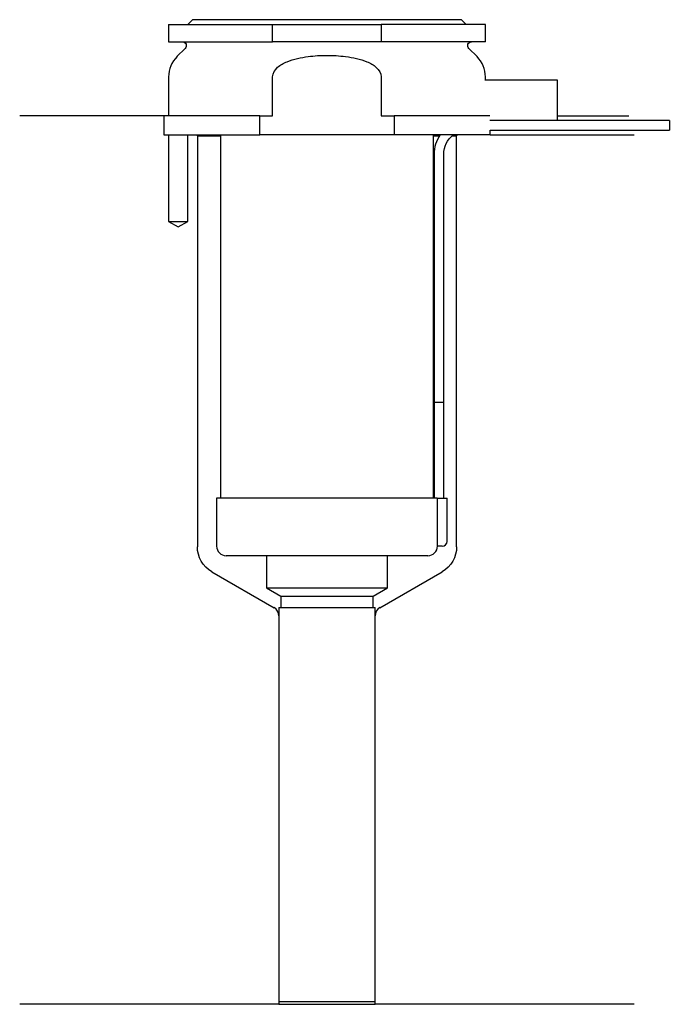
# Model space of a CAD drawing. Header units: millimetres. Extents: x 26 to 93, y 182 to 284.
import ezdxf

# ---------------------------------------------------------------- set-up
doc = ezdxf.new("R2010")
doc.units = ezdxf.units.MM
for name, color, linetype in [('201', 7, 'Continuous'), ('30', 7, 'Continuous'), ('32', 7, 'Continuous')]:
    doc.layers.add(name, color=color, linetype=linetype)

msp = doc.modelspace()

# ---------------------------------------------------------------- linework, layer by layer
at = {"layer": '201', "color": 113}
for p, q in [((40.53, 274.31), (25.53, 274.31)), ((40.53, 274.31), (40.53, 272.31)), ((81.53, 274.31), (88.96, 274.31)), ((41.03, 272.31), (41.03, 263.31)), ((43.03, 263.31), (43.03, 272.31)), ((43.93, 272.31), (44.03, 272.21)), ((44.03, 272.21), (46.43, 272.21)), ((44.03, 272.21), (44.03, 229.45)), ((68.63, 272.21), (69.24, 272.21)), ((70.55, 272.21), (71.03, 272.21)), ((71.03, 272.21), (71.13, 272.31)), ((71.03, 229.45), (71.03, 272.21)), ((74.53, 272.31), (89.53, 272.31)), ((41.03, 263.31), (42.03, 262.74)), ((42.03, 262.74), (43.03, 263.31)), ((45.53, 226.85), (52.02, 223.1)), ((63.03, 223.1), (69.53, 226.85)), ((52.52, 222.24), (52.52, 181.82)), ((62.53, 181.82), (62.53, 222.24)), ((52.52, 181.82), (25.53, 181.82)), ((52.52, 181.82), (62.53, 181.82)), ((89.53, 181.82), (62.53, 181.82))]:
    msp.add_line(p, q, dxfattribs=at)
at = {"layer": '201', "color": 113, "extrusion": (0, 0, -1)}
for centre, start, end in [((-47.03, 229.45), 300, 360), ((-68.03, 229.45), 180, 240)]:
    msp.add_arc(centre, 3, start, end, dxfattribs=at)
at = {"layer": '201', "color": 113}
for centre, start, end in [((51.52, 222.24), 0, 60), ((63.53, 222.24), 120, 180)]:
    msp.add_arc(centre, 1, start, end, dxfattribs=at)
at = {"layer": '30', "color": 113}
for p, q in [((43.53, 284.31), (43.03, 283.81)), ((71.53, 284.31), (43.53, 284.31)), ((72.03, 283.81), (71.53, 284.31)), ((41.03, 283.81), (51.87, 283.81)), ((41.03, 283.81), (41.03, 282.01)), ((51.87, 283.81), (63.18, 283.81)), ((51.87, 282.01), (51.87, 283.81)), ((74.03, 283.81), (63.18, 283.81)), ((63.18, 283.81), (63.18, 282.01)), ((74.03, 282.01), (74.03, 283.81)), ((41.03, 282.01), (51.87, 282.01)), ((63.18, 282.01), (51.87, 282.01)), ((74.03, 282.01), (63.18, 282.01)), ((42.76, 281.33), (41.9, 280.48)), ((73.15, 280.48), (72.29, 281.33)), ((41.03, 278.35), (41.03, 274.31)), ((51.87, 274.31), (51.87, 278.35)), ((63.18, 278.35), (63.18, 274.31)), ((74.03, 278.01), (74.03, 278.35)), ((41.03, 275.31), (41.03, 274.31)), ((40.53, 274.31), (40.53, 272.31)), ((50.54, 274.31), (40.53, 274.31)), ((50.54, 272.31), (50.54, 274.31)), ((50.54, 274.31), (51.87, 274.31)), ((63.18, 274.31), (64.51, 274.31)), ((64.51, 274.31), (64.51, 272.31)), ((74.48, 274.31), (64.51, 274.31)), ((93.18, 273.81), (81.53, 273.81)), ((93.18, 273.81), (93.18, 272.81)), ((74.53, 272.31), (74.53, 272.81)), ((74.53, 272.81), (93.18, 272.81)), ((40.53, 272.31), (50.54, 272.31)), ((41.03, 272.31), (41.03, 263.31)), ((43.03, 263.31), (43.03, 272.31)), ((46.43, 272.31), (46.43, 234.51)), ((64.51, 272.31), (50.54, 272.31)), ((74.53, 272.31), (64.51, 272.31)), ((68.63, 234.51), (68.63, 272.31)), ((68.68, 270.31), (68.68, 244.51)), ((69.68, 244.51), (69.68, 270.31)), ((41.03, 263.31), (43.03, 263.31)), ((68.68, 244.51), (69.68, 244.51)), ((68.68, 244.51), (68.68, 234.51)), ((68.68, 244.51), (69.68, 244.51)), ((69.68, 234.51), (69.68, 244.51)), ((46.03, 234.51), (46.03, 229.51)), ((69, 234.51), (46.03, 234.51)), ((69, 234.51), (70.03, 234.51)), ((69, 234.51), (69, 230.01)), ((70.03, 230.01), (70.03, 234.51)), ((69.53, 229.51), (69.02, 229.51)), ((68.03, 228.51), (47.03, 228.51)), ((51.23, 228.51), (51.23, 225.18)), ((63.83, 225.18), (63.83, 228.51)), ((51.23, 225.18), (63.83, 225.18)), ((51.23, 225.18), (52.72, 224.31)), ((62.33, 224.31), (63.83, 225.18)), ((52.72, 224.31), (62.33, 224.31)), ((52.72, 224.31), (52.72, 223.11)), ((62.33, 223.11), (62.33, 224.31)), ((52.52, 223.11), (62.53, 223.11)), ((52.52, 223.11), (52.52, 182.11)), ((62.53, 182.11), (62.53, 223.11)), ((52.52, 182.11), (62.53, 182.11))]:
    msp.add_line(p, q, dxfattribs=at)
at = {"layer": '30', "color": 113, "extrusion": (0, 0, -1)}
for centre, radius, start, end in [((-42.48, 281.61), 0.4, 90, 225), ((-72.58, 281.61), 0.4, -45, 90), ((-72.18, 270.31), 2.5, 0, 53.1295)]:
    msp.add_arc(centre, radius, start, end, dxfattribs=at)
at = {"layer": '30', "color": 113}
for centre, radius, start, end in [((44.03, 278.35), 3, 135, 180), ((71.03, 278.35), 3, 0, 45), ((72.18, 270.31), 3.5, 145.1489, 180), ((69.53, 230.01), 0.5, -90, 0), ((47.03, 229.51), 1, 180, 270), ((68.03, 229.51), 1, -90, 0)]:
    msp.add_arc(centre, radius, start, end, dxfattribs=at)
for points, knots in [([(51.87, 278.35), (51.87, 278.74), (52.1, 279.1), (52.67, 279.61), (53.02, 279.79), (54.07, 280.23), (54.83, 280.38), (55.58, 280.48)], [0, 0, 0, 0, 0.25, 0.25, 0.5, 0.5, 1, 1, 1, 1]), ([(55.58, 280.48), (56.22, 280.56), (56.87, 280.6), (57.84, 280.6), (58.17, 280.59), (58.82, 280.55), (59.15, 280.52), (59.47, 280.48)], [0, 0, 0, 0, 0.5, 0.5, 0.75, 0.75, 1, 1, 1, 1]), ([(59.47, 280.48), (60.22, 280.38), (60.98, 280.23), (62.04, 279.79), (62.38, 279.61), (62.95, 279.09), (63.18, 278.74), (63.18, 278.35)], [0, 0, 0, 0, 0.5, 0.5, 0.75, 0.75, 1, 1, 1, 1]), ([(69, 230.01), (69, 229.96), (69, 229.9), (69, 229.8), (69, 229.75), (69, 229.66), (69.01, 229.62), (69.01, 229.56), (69.01, 229.54), (69.02, 229.53), (69.02, 229.52), (69.02, 229.51)], [0, 0, 0, 0, 0.208381, 0.208381, 0.416996, 0.416996, 0.625825, 0.625825, 0.83609, 0.83609, 1, 1, 1, 1])]:
    msp.add_open_spline(points, degree=3, knots=knots, dxfattribs=at)
at = {"layer": '32', "color": 113}
for p, q in [((81.53, 278.01), (73.98, 278.01)), ((81.53, 273.81), (81.53, 278.01)), ((81.53, 273.81), (74.48, 273.81))]:
    msp.add_line(p, q, dxfattribs=at)

doc.saveas('drawing.dxf')
